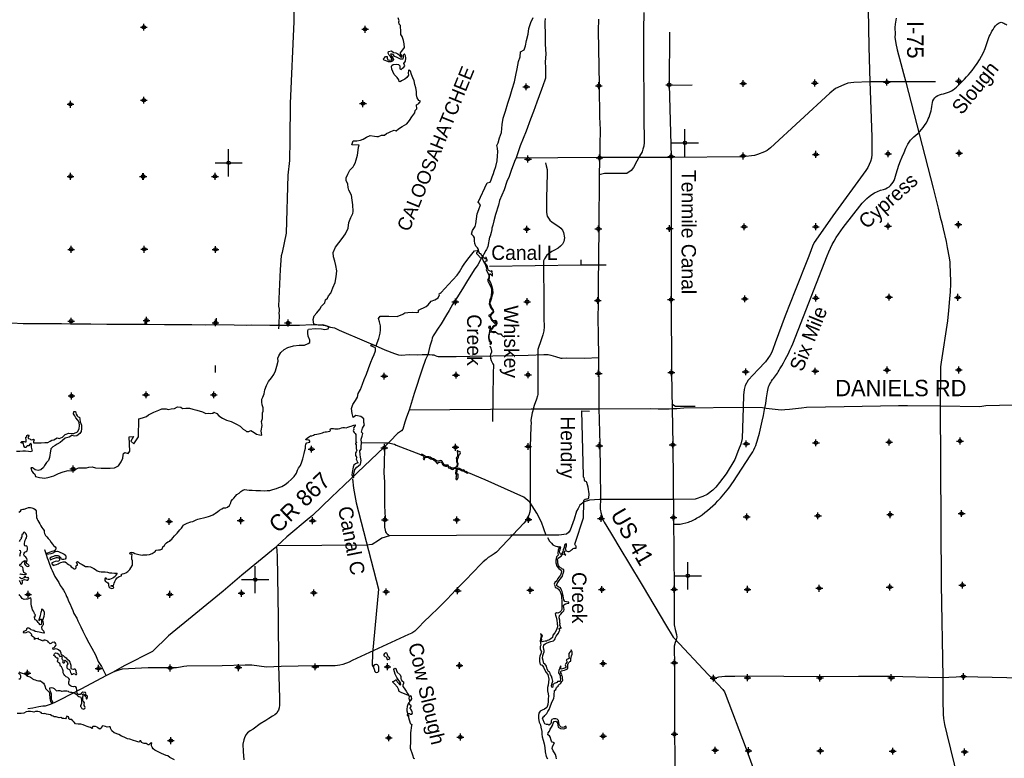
# Model space of a CAD drawing. Extents: x 135824 to 412824, y 708299 to 906299.
# Tile 7 of 12: x 172445 to 244706, y 779505 to 833675. Entities that reach past the tile are written whole.
import ezdxf

# ---------------------------------------------------------------- set-up
doc = ezdxf.new("R2010")
doc.units = 0
doc.header["$LTSCALE"] = 1800
doc.header["$PDMODE"] = 34
doc.header["$PDSIZE"] = 250
doc.linetypes.add('STREAM', pattern=[0])
doc.layers.get('0').update_dxf_attribs({"linetype": 'CONTINUOUS'})
for name, color, linetype in [('MAJROADS', 9, 'CONTINUOUS'), ('SEC', 2, 'CONTINUOUS'), ('TRUNKNAMES', 2, 'CONTINUOUS'), ('TRUNKS', 5, 'STREAM'), ('WATER', 4, 'CONTINUOUS')]:
    doc.layers.add(name, color=color, linetype=linetype)

# ---------------------------------------------------------------- blocks, each defined once
blk = doc.blocks.new('TICK')
at = {"color": 0}
for points in [[(500, 0), (500, 1000)], [(0, 500), (1000, 500)]]:
    blk.add_lwpolyline(points, dxfattribs=at)
blk.add_point((500, 500), dxfattribs=at)

msp = doc.modelspace()

# ---------------------------------------------------------------- linework, layer by layer
at = {"layer": 'MAJROADS', "color": 0}
for points in [[(192588, 849276), (192575, 845347), (192612, 843587), (192574, 838459), (192562, 833540), (192290, 827518), (192262, 824854), (192250, 823354), (192133, 822265), (192009, 818026), (191705, 816613), (191645, 816345), (191562, 815357), (191449, 812668), (191449, 812668)], [(218240, 834210), (218214, 832954), (218238, 831638), (218258, 826543), (218278, 824666), (218250, 824407), (218182, 824172), (218122, 823989), (217943, 823655), (217739, 823304), (217501, 822845), (217324, 822604), (217012, 822388), (215370, 822392), (214963, 822310)], [(234710, 834447), (234765, 831690), (234837, 829119)], [(211007, 833759), (210980, 833508), (210987, 833248), (211000, 832737), (211019, 831890), (211055, 831153), (211009, 830583), (211023, 830148), (211044, 829586), (211025, 829377), (210991, 829243), (210743, 828549), (210409, 827621), (210144, 826953), (209939, 826376), (209606, 825491), (209179, 824413), (208879, 823535), (208751, 823268), (208503, 822624), (208358, 822181), (208187, 821797), (207990, 821204), (207666, 820410), (207580, 820084), (207503, 819841), (207442, 819616), (207373, 819382), (207253, 818922), (207175, 818612), (207106, 818386), (207097, 818294), (207045, 818060), (206985, 817792), (206934, 817717), (206803, 817031), (206744, 816923), (206718, 816864), (206709, 816822), (206667, 816739), (206506, 816472), (206455, 816372), (206362, 816263), (206268, 816071), (206056, 815704), (205810, 815337), (205234, 814420), (204945, 813936), (204521, 813269), (204207, 812777), (203970, 812359), (203758, 812034), (203376, 811358), (203113, 810975), (202884, 810624), (202800, 810483), (202723, 810324), (202680, 810173), (202534, 809739), (202395, 809095), (202225, 808752), (201977, 808034), (201403, 806261), (201025, 805049), (200837, 804523), (200717, 804155), (200562, 803645), (200469, 803520), (200183, 803321), (199625, 802763), (199195, 802331), (196258, 799529), (195330, 798647), (193946, 797308), (193693, 797109), (192040, 795739), (191315, 795074), (191205, 794949), (188752, 792939), (187369, 791768), (187369, 791768)], [(214930, 833722), (214907, 832876), (214962, 828896), (214993, 826398), (215026, 826214), (215045, 825485), (215030, 824588), (215015, 823642), (214987, 823307), (214963, 822310), (214942, 818388), (214918, 816311), (214922, 815632), (214908, 814911), (214893, 812934), (214893, 812859), (214868, 811795), (214909, 810563), (214922, 808929), (214931, 807856), (214960, 807253), (214945, 805175), (215017, 802543), (215053, 800565), (215064, 798655), (215057, 797784), (215082, 797683), (215097, 797524), (215146, 797372), (215187, 797238), (215236, 797028), (215343, 796835), (215807, 796077), (216643, 794663), (217040, 793998), (218199, 792071), (219837, 789310), (220400, 788385), (220500, 788300), (222969, 785651), (223310, 785338), (224042, 784562), (224175, 784377), (224215, 784251), (225769, 780209), (225991, 779587), (226976, 776823)], [(236769, 833780), (236687, 833337), (236672, 833109), (236689, 832604), (236679, 832404), (236746, 831933), (236850, 831473), (237479, 829096), (239478, 821311), (239845, 819845), (240004, 819185), (240112, 818783), (240227, 818342), (240432, 817410), (240505, 816976), (240653, 816209), (240702, 815893), (240717, 815577), (240732, 815297), (240764, 814313), (240736, 813720), (240695, 813201), (240602, 812354), (240530, 811589), (240062, 808568), (240024, 808219), (240021, 807737)], [(234835, 829151), (234972, 825094), (234974, 824297), (234995, 823791), (234956, 823524), (234891, 823277), (234685, 822845), (234531, 822625), (232111, 819298), (230866, 817514), (230758, 817325), (230639, 817054), (230440, 816535), (230315, 816208), (229363, 813820), (228621, 811957), (227887, 809980), (227718, 809482), (227616, 809251), (227520, 809072), (227179, 808584), (226632, 808024), (225916, 807240), (225690, 806836), (225608, 806555), (225553, 806138), (225532, 805233), (225465, 802969), (225363, 802555), (225203, 802121), (224930, 801430), (224287, 800359), (223815, 799730), (223538, 799399), (223312, 799170), (222897, 798862), (222576, 798696), (222012, 798498), (220401, 798482), (215005, 798491), (214271, 798441), (213864, 798315), (213560, 798078), (213419, 797830), (213301, 797623), (213139, 797031), (212838, 796243), (212718, 796066), (212569, 795950), (212018, 795873), (208461, 795866), (204509, 795850), (199573, 795812), (199031, 795650), (198766, 795467), (198323, 795190), (197887, 795146), (191337, 795094)], [(239660, 829126), (237457, 829120), (234803, 829119), (233653, 829063), (233231, 829009), (232918, 828901), (232310, 828621), (231897, 828296), (227549, 824271), (227303, 824083), (227108, 823981), (226597, 823779), (226362, 823725), (225508, 823624), (220257, 823576), (214987, 823563), (208874, 823508)], [(211040, 823186), (211089, 822948), (211168, 822677), (211161, 822397), (211113, 820595), (211101, 820020), (211103, 819566), (211123, 819388), (211160, 819267), (211346, 818964), (211525, 818828), (212007, 818511), (212148, 818396), (212274, 818233), (212354, 818064), (212439, 817688), (212380, 817414), (212284, 817221), (212132, 817065), (211953, 816915), (211704, 816776), (211509, 816682), (211223, 816485), (211142, 816396), (210952, 816148), (210892, 815985), (210887, 815643), (210922, 813052), (210915, 811787), (210925, 811158), (210916, 810844), (210841, 810561), (210778, 810416), (210641, 809977), (210534, 809699), (210482, 809487), (210462, 809106), (210461, 808408), (210478, 807331), (210473, 806194), (210453, 806089), (210384, 805845), (210211, 805380), (210162, 805210), (210096, 804990), (210050, 804830), (210001, 804573), (209966, 804307), (209970, 804075), (209954, 803833), (209907, 802355), (209907, 799718), (209907, 797808), (209883, 797588), (209803, 797346), (209698, 797130), (209588, 796932), (209433, 796760), (207433, 794627), (207265, 794490), (207055, 794357), (206834, 794236), (206668, 794086), (206469, 793924), (206289, 793752), (205158, 792561), (204449, 791849), (203812, 791187), (203132, 790499), (202624, 790013), (202088, 789493), (201762, 789138), (201602, 788979), (201438, 788833), (201222, 788687), (200984, 788578), (196847, 786682), (196613, 786552), (196159, 786396), (195936, 786335), (195587, 786295), (195231, 786285), (194135, 786285), (191629, 786225), (190570, 786191), (189475, 786346), (188986, 786330), (187296, 786297), (184705, 786257), (184487, 786236), (184255, 786186), (183960, 786147), (181865, 786130), (180433, 786073), (179970, 786041), (179721, 785967), (179500, 785898), (179266, 785802), (178805, 785572), (176939, 784575), (175457, 783805), (175061, 783612), (174803, 783492), (174602, 783430), (174310, 783339), (174146, 783322), (173856, 783268), (173639, 783240), (173419, 783186), (173052, 783121)], [(191449, 812668), (191476, 812443), (191476, 812326), (191474, 812150), (191490, 811991), (191480, 811756), (191471, 811664), (191470, 811522), (191468, 811354)], [(181634, 811728), (181622, 811360)], [(186863, 811782), (186868, 811329)], [(171839, 811435), (172710, 811403), (174109, 811393), (174578, 811389), (175517, 811382), (176187, 811377), (177670, 811366), (178835, 811357), (180125, 811347), (181155, 811340), (181625, 811336), (181834, 811343), (183074, 811317), (184247, 811316), (185077, 811318), (186065, 811286), (186870, 811321), (188177, 811286), (189090, 811263), (189425, 811294), (190799, 811275), (192978, 811284), (193874, 811310), (194385, 811290), (194729, 811279), (194996, 811218), (195247, 811133), (195540, 811072), (195882, 810902), (197728, 810117), (198530, 809776), (199248, 809460), (199958, 809195), (200242, 809101), (200477, 809074), (201030, 809128), (201675, 809107), (201985, 809121), (202195, 809111), (202521, 809109), (202723, 809107), (202831, 809106), (202932, 809055), (203048, 808996), (203157, 808970), (203291, 808985), (203568, 808983), (204473, 808977), (205478, 808994), (207179, 809032), (208638, 809046), (209760, 809062), (210900, 809112), (211235, 809110), (211428, 809083), (211771, 808972), (212147, 808852), (212264, 808851), (212566, 808882), (213915, 808863), (214921, 808898)], [(181625, 811336), (181614, 811360)], [(191466, 811010), (191485, 811287)], [(191485, 811287), (191468, 811354)], [(186780, 808305), (186793, 807802)], [(240021, 807737), (240008, 805417), (240073, 792256), (240195, 785452), (240202, 783450), (240208, 783043), (240209, 782743), (240239, 782413), (240311, 781982), (240481, 781285), (242077, 774777)], [(246339, 805423), (243341, 805357), (242908, 805276), (240009, 805329), (237589, 805350), (236951, 805352), (232941, 805273), (231572, 805261), (230197, 805229), (229811, 805189), (228932, 805096), (228592, 805056), (228320, 805043), (227887, 805077), (227238, 805166), (226967, 805208), (225526, 805241), (221175, 805179), (220681, 805144), (220295, 805132), (220103, 805112), (219301, 805119), (218736, 805134), (214975, 805123), (209970, 805116), (201018, 805030)], [(199210, 802284), (199185, 801090), (199172, 800453), (199217, 799783), (199212, 798023), (199255, 797143), (199227, 796724), (199217, 796456), (199257, 796238), (199290, 796121), (199348, 796045), (199414, 795969), (199489, 795910), (199597, 795825)], [(191290, 795046), (191333, 794362), (191416, 789837), (191440, 786343), (191459, 785530), (191522, 783904), (191519, 783410), (191492, 783201), (191432, 783025), (191364, 782933), (191305, 782808), (191170, 782692), (191001, 782593), (190740, 782427), (190521, 782286), (190092, 782038), (189578, 781648), (189368, 781524), (189166, 781383), (189047, 781233), (188953, 781016), (188885, 780849), (188832, 780531), (188845, 780012), (188891, 779400)], [(174272, 794824), (174272, 794824), (174395, 794454), (174452, 794219), (174542, 794043), (174641, 793749), (174756, 793429), (174830, 793278), (175028, 792841), (175309, 792403), (175425, 792184), (175566, 791974), (175657, 791831), (175748, 791662), (175831, 791511), (175880, 791368), (175954, 791242), (176036, 791032), (176119, 790847), (176242, 790569), (176333, 790334), (176424, 790132), (176630, 789779), (176721, 789594), (176944, 789148), (177084, 788820), (177299, 788391), (177522, 787971), (177728, 787592), (178001, 787095), (178215, 786616), (178455, 786237), (178637, 785834), (178761, 785590)], [(187369, 791768), (183373, 788475), (182189, 787331), (180167, 786304)], [(180167, 786304), (179266, 785802)], [(223310, 785338), (223747, 785469), (224200, 785533), (224938, 785536), (225885, 785562), (231172, 785514), (234004, 785518), (236308, 785525), (240094, 785431), (241704, 785493), (247007, 785386), (252211, 785381), (257556, 785366), (262811, 785502), (264412, 785507), (264537, 785472), (264579, 785413), (265033, 784505), (265517, 783228), (266794, 780319), (268152, 776974)]]:
    msp.add_lwpolyline(points, dxfattribs=at)
at = {"layer": 'SEC', "color": 0}
for p in [(181554, 833122), (197795, 832974), (209626, 828754), (214947, 828834), (220108, 828898), (225546, 828994), (230800, 829033), (236087, 829088), (241366, 829168), (176168, 827472), (181558, 827770), (197639, 827522), (215002, 823547), (220264, 823644), (225534, 823682), (230872, 823796), (236176, 823842), (241396, 823881), (209748, 823458), (176175, 822187), (181494, 822175), (181527, 822174), (186779, 822187), (225615, 818487), (230869, 818492), (236172, 818539), (241334, 818645), (209661, 818305), (214915, 818336), (220143, 818358), (176220, 816833), (181590, 816838), (186817, 816826), (204421, 812980), (209691, 812993), (214870, 813083), (220249, 813146), (225662, 813200), (230874, 813264), (236245, 813319), (241297, 813308), (176225, 811564), (181754, 811626), (186821, 811448), (192140, 811436), (209754, 807631), (214933, 807737), (220270, 807792), (225725, 807854), (230836, 807902), (236098, 807982), (241368, 807987), (199205, 807537), (204467, 807601), (176245, 806079), (181715, 806166), (186699, 806164), (225772, 802575), (230883, 802648), (236262, 802695), (241458, 802775), (193864, 802179), (199210, 802284), (204430, 802314), (209768, 802377), (214988, 802433), (220367, 802496), (176375, 800726), (183421, 796873), (188666, 796937), (193945, 796933), (199240, 796997), (204519, 796985), (209789, 797015), (215110, 797087), (220422, 797167), (225801, 797213), (231030, 797285), (236326, 797374), (241571, 797454), (204583, 791798), (209920, 791828), (215174, 791883), (220477, 791896), (225856, 791892), (231127, 791973), (236297, 792062), (241627, 792209), (173070, 791525), (178180, 791464), (183468, 791527), (188730, 791608), (194025, 791646), (199338, 791718), (178234, 786101), (183489, 786131), (188491, 786155), (194138, 786216), (199442, 786221), (204729, 786309), (215262, 786453), (220490, 786517), (173022, 785752), (223358, 785379), (225863, 785416), (231175, 785395), (236412, 785417), (241699, 785497), (199531, 781001), (204784, 781064), (215266, 781125), (220495, 781272), (183535, 780802), (223488, 780092), (225935, 780061), (231205, 780058), (236517, 780021), (241795, 779967)]:
    msp.add_point(p, dxfattribs=at)
at = {"layer": 'TRUNKS', "color": 0}
msp.add_line((220211, 828880), (221800, 828904), dxfattribs=at)
msp.add_lwpolyline([(220397, 796668), (220706, 796675, 0.080228), (221521, 796824, 0.063803), (222310, 797224, 0.058704), (223870, 798576, 0.039599), (224822, 799801), (226065, 801686, 0.079844), (226628, 802936, 0.031961), (227326, 806385, -0.133107), (227703, 807275, 0.032437), (228242, 808062, 0.032922), (229182, 809913), (231707, 816367, -0.071861), (232876, 818425), (234285, 820221, -0.165351), (235839, 821233, 0.267572), (236662, 822037, -0.047667), (237637, 824546, -0.110792), (238076, 825082, 0.104876), (239058, 826253, 0.104734), (239404, 827456, -0.348819), (240092, 828205, 0.147375), (241195, 828737, 0.037053), (242338, 829952, 0.096245), (243505, 832148, -0.087283), (244048, 833215, -0.115534), (244335, 833454, -0.237123), (244608, 833454, -0.028387), (244884, 833296, 0.523821)], format="xyb", dxfattribs=at)
at = {"layer": 'TRUNKS', "color": 0, "linetype": 'STREAM'}
msp.add_lwpolyline([(220129, 832770), (220108, 828898), (220264, 823644), (220249, 813146), (220270, 807792), (220367, 802496), (220422, 797167), (220477, 791896), (220484, 789283), (220560, 788943), (220639, 788587), (220664, 788390), (220624, 788192), (220546, 787994), (220466, 787717), (220488, 787495), (220490, 786517), (220495, 781272), (220543, 778057)], dxfattribs=at)
at = {"layer": 'TRUNKS', "color": 0}
for points in [[(213629, 816055), (213634, 815701)], [(206925, 815603), (213619, 815701), (215490, 815698)], [(206996, 810800), (207152, 810756), (207286, 810781), (207374, 810790), (207441, 810738), (207550, 810636), (207622, 810638), (207756, 810642), (207807, 810552), (207906, 810477), (208044, 810420)], [(206951, 809767), (207022, 809593), (207081, 809377), (207082, 809285), (207001, 809128), (206978, 808993), (207004, 808853), (207057, 808672), (207121, 808539), (207161, 808432), (207218, 808365), (207183, 807723), (207146, 804206)], [(212597, 794707), (212669, 794683), (212774, 794672), (212861, 794718), (212948, 794788), (213010, 794847), (213064, 794884), (213134, 794904), (213195, 794908), (213276, 794921), (213293, 794983), (213282, 795068), (213247, 795120), (213212, 795157), (213195, 795212), (213210, 795271), (213822, 797129), (213847, 798284), (213845, 798411), (213880, 798472), (213954, 798503), (214037, 798527), (214120, 798540), (214175, 798551), (214207, 798592), (214229, 798909), (214154, 799380), (214073, 799723), (214043, 799775), (213992, 799797), (213931, 799830), (213907, 799915), (213894, 799987), (213879, 800074), (213831, 800118), (213820, 800157), (213815, 800225), (213709, 804991), (214274, 804970)], [(220312, 805502), (220567, 805332), (222016, 805331)], [(197524, 802676), (199181, 802648), (199554, 802631), (199609, 802605), (199961, 802545), (200068, 802474), (201856, 801774)], [(196879, 799994), (196934, 799306), (197142, 798230), (198773, 791901), (198346, 787190)], [(211087, 795857), (210748, 796825), (210396, 797477), (209881, 798286), (209437, 798646), (206610, 799940), (205395, 800445)], [(211173, 795690), (211330, 795422), (211463, 795276), (211566, 795162), (211662, 795103), (211782, 795053), (211878, 795038), (211937, 795032), (211992, 795003), (212053, 794958)], [(198346, 787190), (198313, 786324), (198396, 786221)], [(200975, 784136), (200975, 784051)], [(201057, 783758), (201057, 783621)], [(200970, 782665), (200985, 782502), (201103, 782072), (201151, 782037), (201215, 781984), (201197, 781919), (201132, 781382), (201137, 780607), (201102, 780384), (201109, 780242), (201282, 779758), (201356, 779522), (201426, 779491)]]:
    msp.add_lwpolyline(points, dxfattribs=at)
at = {"layer": 'WATER', "color": 0}
for points in [[(172213, 802034), (172448, 802041), (172682, 802064), (172867, 802063), (173101, 802036), (173260, 802018), (173378, 802051), (173361, 802127), (173312, 802336), (173305, 802512), (173264, 802605), (173197, 802538), (173112, 802430), (173003, 802431), (172944, 802372), (172910, 802289), (172826, 802306), (172752, 802424), (172719, 802558), (172678, 802642), (172560, 802610), (172527, 802677), (172612, 802735), (172762, 802742), (172838, 802708), (172930, 802724), (172922, 802884), (172890, 802993), (172899, 803068), (172966, 803084), (172966, 803168), (173067, 803226), (173109, 803167), (173083, 803083), (173040, 802983), (173090, 802958), (173182, 802932), (173241, 802881), (173324, 802856), (173417, 802889), (173467, 802922), (173509, 802863), (173458, 802746), (173457, 802637), (173641, 802653), (173892, 802642), (174030, 802651), (174278, 802665), (174521, 802663), (174681, 802763), (174815, 802829), (174958, 802853), (175067, 802936), (175202, 803011), (175352, 802959), (175579, 803067), (175790, 803241), (176050, 803357), (176243, 803330), (176427, 803321), (176687, 803453), (176814, 803661), (176833, 803913), (176801, 804131), (176702, 804316), (176577, 804476), (176502, 804610), (176395, 804778), (176412, 804929), (176530, 804945), (176596, 804752), (176662, 804617), (176745, 804541), (176837, 804524), (176853, 804382), (176893, 804180), (176975, 803937), (176990, 803694), (176956, 803485), (176854, 803318), (176635, 803152), (176459, 803136), (176275, 803171), (176073, 803055), (175788, 802981), (175577, 802815), (175417, 802666), (175207, 802550), (175047, 802450), (174879, 802359), (174736, 802210), (174675, 801883), (174665, 801741), (174622, 801565), (174554, 801356), (174410, 801198), (174267, 800973), (174199, 800823), (173996, 800665), (173804, 800624), (173578, 800668), (173461, 800761), (173378, 800803), (173260, 800796), (173326, 800561), (173442, 800442), (173559, 800341), (173599, 800182), (173892, 800096), (174302, 800043), (174613, 800125), (174957, 800231), (175285, 800388), (175637, 800503), (175998, 800601), (176266, 800599), (176450, 800615), (176594, 800723), (176787, 800805), (177130, 800811), (177340, 800810), (177516, 800851), (177767, 800874), (178001, 800797), (178420, 800778), (178789, 800775), (179082, 800773), (179392, 800813), (179686, 800945), (179889, 801253), (180016, 801512), (180035, 801738), (180069, 801855), (180162, 801938), (180412, 801861), (180523, 802028), (180479, 803092), (180790, 803115), (180603, 802756), (180828, 802571), (181158, 803088), (181183, 804403), (181460, 804476), (181754, 804575), (181889, 804699), (182301, 804898), (182645, 805038), (182872, 805145), (183199, 805135), (183349, 805092), (183567, 805140), (183794, 805164), (184029, 805280), (184280, 805253), (184405, 805160), (184631, 805184), (184900, 805182), (185150, 805105), (185451, 805027), (185869, 804916), (186095, 804797), (186296, 804821), (186455, 804803), (186648, 804818), (186699, 804902), (186916, 804791), (187065, 804631), (187332, 804462), (187624, 804301), (187976, 804214), (188351, 804011), (188627, 803875), (188851, 803656), (189010, 803554), (189093, 803461), (189252, 803477), (189420, 803543), (189654, 803391), (189829, 803289), (190038, 803221), (190205, 803203), (190189, 803345), (190165, 803513), (190244, 803923), (190195, 804199), (190255, 804425), (190265, 804651), (190275, 804844), (190309, 804969), (190311, 805212), (190245, 805439), (190205, 805632), (190215, 805833), (190291, 806000), (190385, 806242), (190429, 806518), (190556, 806844), (190701, 807136), (190937, 807411), (191098, 807653), (191209, 807929), (191312, 808271), (191415, 808631), (191382, 808840), (191451, 809024), (191620, 809258), (191856, 809482), (192133, 809623), (192536, 809754), (192964, 809810), (193349, 809799), (193626, 809923), (193736, 809997), (193737, 810182), (193621, 810459), (193590, 810694), (193582, 810869), (193650, 810970), (194145, 811016), (194588, 811005), (194839, 810953), (195091, 811002), (195125, 811135), (194933, 811229), (194682, 811289), (194347, 811283), (194021, 811336), (193981, 811679), (194067, 811955), (194261, 812188), (194464, 812438), (194583, 812672), (194827, 812913), (194896, 813139), (195031, 813247), (195107, 813431), (195268, 813631), (195438, 814006), (195600, 814391), (195661, 814826), (195723, 815261), (195650, 815638), (195577, 815966), (195487, 816293), (195455, 816595), (195617, 816987), (195871, 817304), (196099, 817629), (196353, 817979), (196548, 818380), (196609, 818790), (196746, 819174), (196882, 819450), (196916, 819609), (196886, 820086), (196847, 820430), (196790, 820807), (196609, 821177), (196551, 821362), (196528, 821622), (196404, 821882), (196414, 822066), (196524, 822342), (196669, 822651), (196922, 822876), (196956, 822993), (197066, 823143), (197143, 823410), (197229, 823728), (197282, 824104), (197317, 824322), (197368, 824472), (196824, 824510), (196918, 824794), (197194, 824800), (197463, 824849), (197647, 824923), (197908, 825072), (198160, 825171), (198478, 825127), (198646, 825109), (198788, 825099), (198990, 825215), (199216, 825214), (199367, 825330), (199535, 825396), (199678, 825470), (199922, 825578), (200064, 825535), (200249, 825668), (200510, 825833), (200846, 826032), (201041, 826274), (201218, 826541), (201447, 826857), (201473, 827008), (201591, 827141), (201560, 827443), (201744, 827534), (201871, 827692), (201729, 827760), (201613, 827937), (201573, 828155), (201558, 828415), (201509, 828675), (201444, 828926), (201404, 829203), (201305, 829405), (201206, 829657), (201124, 829909), (201032, 830001), (200973, 829943), (200955, 829759), (200971, 829600), (200869, 829433), (200701, 829325), (200575, 829242), (200457, 829184), (200373, 829118), (200289, 829135), (200265, 829261), (200149, 829429), (200024, 829564), (199916, 829665), (199825, 829867), (199759, 830052), (199736, 830236), (199745, 830328), (199845, 830395), (200080, 830410), (200247, 830384), (200339, 830291), (200355, 830182), (200338, 830073), (200438, 830030), (200539, 830122), (200640, 830205), (200708, 830297), (200642, 830473), (200752, 830631), (200787, 830849), (200763, 831033), (200688, 831168), (200596, 831068), (200586, 830934), (200560, 830784), (200393, 830793), (200242, 830844), (200092, 830929), (199958, 830989), (199867, 831106), (199775, 831157), (199658, 831150), (199741, 830990), (199824, 830889), (199881, 830763), (199788, 830638), (199671, 830580), (199512, 830581), (199386, 830632), (199261, 830675), (199203, 830701), (199128, 830785), (199229, 830876), (199297, 830968), (199405, 830976), (199405, 830850), (199462, 830732), (199613, 830706), (199747, 830739), (199765, 830839), (199665, 830965), (199557, 831067), (199482, 831218), (199517, 831335), (199743, 831384), (199885, 831274), (200044, 831248), (200194, 831171), (200311, 831078), (200385, 830944), (200486, 830926), (200478, 831052), (200404, 831162), (200387, 831254), (200472, 831354), (200556, 831470), (200675, 831637), (200651, 831905), (200611, 832157), (200521, 832442), (200422, 832602), (200406, 832753), (200392, 833239), (200293, 833357), (200277, 833516), (200286, 833591), (200220, 833810)], [(172390, 797557), (172507, 797632), (172583, 797740), (172667, 797765), (172768, 797781), (172969, 797838), (173103, 797888), (173237, 797904), (173346, 797886), (173480, 797835), (173580, 797759), (173663, 797658), (173645, 797549), (173645, 797457), (173669, 797315), (173685, 797172), (173718, 797055), (173775, 796937), (173858, 796828), (173933, 796702), (174007, 796550), (174073, 796441), (174148, 796340), (174239, 796214), (174247, 796097), (174271, 795988), (174338, 795853), (174429, 795744), (174529, 795618), (174653, 795491), (174761, 795331), (174844, 795205), (174936, 795113), (175052, 795003), (175102, 794936), (175076, 794768), (174941, 794702), (174799, 794670), (174681, 794620), (174413, 794530), (174446, 794471), (174588, 794504), (174756, 794536), (174907, 794585), (175066, 794660), (175217, 794692), (175301, 794675), (175351, 794658), (175434, 794599), (175518, 794573), (175602, 794531), (175702, 794488), (175818, 794395), (175843, 794278), (175834, 794177), (175775, 794102), (175674, 794078), (175582, 794087), (175507, 794121), (175465, 794213), (175399, 794264), (175332, 794323), (175257, 794365), (175148, 794358), (175031, 794342), (174922, 794309), (174788, 794268), (174661, 794177), (174703, 794059), (174803, 794100), (174845, 794125), (174929, 794150), (174988, 794175), (175072, 794207), (175139, 794224), (175231, 794240), (175323, 794197), (175373, 794139), (175355, 794030), (175296, 793963), (175213, 793947), (175137, 793964), (175045, 793940), (174936, 793882), (174768, 793816), (174901, 793639), (174968, 793664), (175060, 793705), (175152, 793730), (175278, 793762), (175354, 793812), (175463, 793870), (175639, 793919), (175782, 793910), (175873, 793851), (175940, 793791), (176015, 793716), (176123, 793681), (176173, 793631), (176231, 793547), (176340, 793479), (176423, 793412), (176523, 793394), (176583, 793469), (176583, 793536), (176567, 793595), (176617, 793645), (176676, 793678), (176676, 793753), (176635, 793804), (176610, 793888), (176686, 793929), (176769, 793886), (176844, 793819), (177020, 793717), (177145, 793633), (177278, 793582), (177479, 793580), (177646, 793537), (177897, 793435), (178013, 793342), (178130, 793258), (178272, 793207), (178423, 793181), (178548, 793188), (178724, 793187), (178883, 793144), (179042, 793110), (179201, 793109), (179410, 793090), (179594, 793089), (179543, 793014), (179501, 792931), (179442, 792839), (179366, 792773), (179282, 792715), (179156, 792657), (179047, 792616), (178938, 792608), (178838, 792642), (178788, 792718), (178729, 792727), (178695, 792635), (178695, 792551), (178753, 792467), (178836, 792433), (178911, 792374), (178953, 792290), (178952, 792206), (178993, 792072), (179060, 792013), (179135, 791987), (179202, 791970), (179311, 791978), (179353, 792036), (179320, 792078), (179244, 792104), (179136, 792121), (179153, 792171), (179253, 792187), (179329, 792195), (179354, 792254), (179380, 792354), (179431, 792471), (179499, 792613), (179609, 792729), (179735, 792829), (179911, 792895), (179928, 792953), (179895, 792987), (179979, 793045), (180113, 793052), (180231, 793102), (180382, 793193), (180517, 793359), (180593, 793485), (180712, 793668), (180729, 793726), (180729, 793827), (180722, 793978), (180673, 794112), (180682, 794279), (180708, 794472), (180658, 794506), (180625, 794464), (180574, 794464), (180533, 794506), (180550, 794590), (180659, 794614), (180768, 794597), (180901, 794529), (181102, 794469), (181194, 794452), (181428, 794408), (181512, 794433), (181629, 794424), (181780, 794431), (181981, 794455), (182174, 794537), (182384, 794678), (182469, 794770), (182628, 794802), (182745, 794785), (182863, 794843), (182930, 794884), (182948, 795026), (183074, 795109), (183108, 795184), (183226, 795318), (183318, 795384), (183461, 795433), (183512, 795500), (183613, 795583), (183689, 795666), (183815, 795824), (184001, 796007), (184195, 796249), (184313, 796391), (184414, 796532), (184432, 796599), (184541, 796640), (184742, 796739), (185011, 796846), (185154, 796879), (185246, 796920), (185389, 796986), (185523, 797036), (185708, 797093), (185934, 797142), (186118, 797191), (186311, 797240), (186454, 797289), (186622, 797363), (186740, 797430), (186824, 797488), (186975, 797595), (187118, 797695), (187278, 797803), (187412, 797869), (187572, 797885), (187697, 797934), (187849, 798050), (187942, 798234), (187960, 798359), (188061, 798484), (188171, 798576), (188289, 798742), (188382, 798842), (188550, 798950), (188676, 799075), (188819, 799174), (188970, 799215), (189121, 799197), (189296, 799171), (189514, 799170), (189765, 799151), (190117, 799140), (190376, 799114), (190602, 799137), (190812, 799153), (191021, 799210), (191290, 799292), (191475, 799358), (191684, 799440), (191937, 799589), (192147, 799763), (192374, 799963), (192593, 800162), (192754, 800421), (192754, 800429), (192839, 800630), (192907, 800772), (193043, 800988), (193153, 801239), (193222, 801464), (193265, 801657), (193316, 801866), (193376, 802091), (193428, 802250), (193429, 802392), (193446, 802535), (193522, 802643), (193615, 802667), (193740, 802700), (193749, 802775), (193683, 802834), (193549, 802852), (193440, 802870), (193474, 802928), (193541, 802995), (193634, 803061), (193785, 803144), (193886, 803160), (194003, 803192), (194087, 803242), (194263, 803283), (194498, 803331), (194674, 803372), (194767, 803413), (194867, 803438), (194959, 803446), (195077, 803462), (195194, 803486), (195262, 803553), (195237, 803595), (195246, 803670), (195338, 803686), (195463, 803685), (195572, 803659), (195714, 803658), (195815, 803658), (195941, 803690), (196058, 803731), (196159, 803764), (196293, 803763), (196393, 803746), (196536, 803795), (196662, 803828), (196779, 803869), (196905, 803910), (197039, 803951), (197098, 803926), (197072, 803901), (197005, 803842), (196971, 803776), (196954, 803700), (196978, 803633), (196919, 803533), (196944, 803466), (196994, 803399), (197068, 803315), (197118, 803256), (197126, 803172), (197125, 803063), (197116, 802912), (197123, 802770), (197156, 802644), (197089, 802611), (197080, 802544), (197139, 802519), (197146, 802427), (197137, 802343), (197137, 802226), (197178, 802083), (197169, 802041), (197135, 801983), (197101, 801899), (197100, 801724), (197150, 801648), (197199, 801589), (197174, 801539), (197148, 801447), (197181, 801346), (197222, 801254), (197297, 801170), (197205, 801145), (197129, 801129), (197079, 801096), (196961, 801013), (196927, 800862), (196892, 800737), (196866, 800595), (196840, 800469), (196831, 800277), (196922, 800134), (196976, 800111), (196969, 800379), (197038, 800680), (197190, 800847), (197299, 800963), (197450, 801071), (197511, 801347), (197453, 801590), (197429, 801783), (197414, 802043), (197507, 802176), (197516, 802369), (197526, 802645), (197503, 802922), (197579, 803122), (197630, 803331), (197522, 803432), (197599, 803708), (197760, 803958), (197710, 804135), (197695, 804394), (197487, 804580), (197119, 804649), (196925, 804507), (196851, 804792), (196795, 805170), (196889, 805462), (197100, 805754), (197243, 805996), (197295, 806272), (197447, 806548), (197592, 806949), (197736, 807283), (197897, 807667), (198042, 808093), (198212, 808553), (198331, 808845), (198450, 809113), (198568, 809388), (198553, 809606), (198219, 809759), (198295, 809859), (198612, 809756), (198681, 809982), (198808, 810300), (198894, 810684), (198929, 810927), (198930, 811228), (198856, 811505), (198766, 811757), (198901, 811924), (199152, 811939), (199529, 811928), (200157, 811908), (200568, 812090), (200702, 812173), (200928, 812189), (201280, 812220), (201557, 812210), (201724, 812234), (201717, 812360), (201859, 812443), (202136, 812559), (202288, 812650), (202422, 812767), (202650, 813042), (202918, 813132), (203162, 813265), (203264, 813490), (203230, 813566), (203365, 813666), (203921, 814257), (204544, 814949), (204730, 815190), (204908, 815533), (205102, 815808), (205431, 816233), (205835, 816717), (206028, 816749), (206040, 816724), (206053, 816658), (206054, 816619), (205960, 816566), (205967, 816527), (206050, 816453), (206295, 816194), (206356, 816238), (206439, 816144), (206420, 816101), (206427, 816037), (206556, 815831), (206615, 815750), (206690, 815521), (206702, 815392), (206673, 815322), (206871, 814967), (206865, 814755), (206785, 814572), (206798, 814502), (206818, 814445), (206992, 814123), (207060, 813944), (207067, 813712), (207044, 813470), (207012, 813302), (206942, 813149), (206919, 812981), (206909, 812821), (206942, 812710), (206992, 812566), (207128, 812399), (207168, 812388), (207200, 812346), (207209, 812290), (207175, 812242), (207074, 812147), (206998, 812051), (206865, 812007), (206874, 811931), (206964, 811881), (207019, 811752), (207078, 811632), (207135, 811556), (207221, 811491), (207267, 811434), (207302, 811415), (207363, 811430), (207363, 811474), (207330, 811517), (207343, 811552), (207356, 811563), (207378, 811546), (207426, 811509), (207426, 811404), (207405, 811317), (207335, 811262), (207213, 811211), (207145, 811139), (207095, 811058), (207072, 811010), (207021, 810999), (206973, 811023), (206995, 811084), (206997, 811149), (207001, 811200), (206868, 811186), (206860, 811081), (206929, 811068), (206947, 811005), (206930, 810831), (206909, 810697), (206846, 810466), (206847, 810343), (206875, 810213), (206911, 810106), (206976, 810036), (206992, 810003), (206983, 809953), (206953, 809903), (206970, 809872), (207001, 809864), (207060, 809929), (207075, 809988), (207070, 810036), (207007, 810082), (206948, 810178), (206897, 810282), (206899, 810387), (206931, 810682), (206952, 810750), (206978, 810778), (207046, 810774), (207138, 810753), (207223, 810731), (207273, 810736), (207347, 810753), (207380, 810760), (207367, 810790), (207291, 810779), (207072, 810809), (207039, 810844), (207046, 810872), (207081, 810929), (207163, 811043), (207248, 811144), (207300, 811188), (207403, 811242), (207457, 811336), (207483, 811426), (207456, 811529), (207415, 811585), (207391, 811609), (207314, 811596), (207205, 811582), (207166, 811617), (207115, 811693), (207029, 811881), (207034, 811979), (207127, 812099), (207218, 812200), (207247, 812266), (207216, 812375), (207174, 812442), (207113, 812521), (207042, 812660), (206998, 812798), (206967, 812891), (206991, 812985), (207052, 813132), (207086, 813276), (207133, 813492), (207190, 813650), (207167, 813894), (207090, 814145), (207041, 814295), (206980, 814472), (206918, 814546), (206883, 814633), (206918, 814736), (206926, 814845), (206924, 814941), (206943, 814998), (206958, 815039), (206984, 815044), (207022, 814989), (207085, 814924), (207124, 814894), (207135, 814896), (207133, 815071), (207091, 815162), (207128, 815197), (207128, 815239), (207062, 815249), (207030, 815219), (206964, 815240), (206887, 815279), (206837, 815342), (206813, 815417), (206784, 815497), (206767, 815556), (206788, 815598), (206707, 815709), (206598, 815811), (206613, 815909), (206625, 815962), (206669, 815982), (206735, 815980), (206763, 815982), (206741, 816038), (206677, 816235), (206642, 816237), (206647, 816204), (206649, 816163), (206656, 816126), (206618, 816110), (206583, 816154), (206511, 816223), (206448, 816295), (206356, 816417), (206290, 816515), (206211, 816532), (206154, 816593), (206130, 816680), (206108, 816825), (206042, 816947), (205929, 817076), (205855, 817261), (205823, 817445), (205824, 817680), (205749, 817797), (205591, 817957), (205685, 818225), (205862, 818500), (205913, 818692), (205974, 819060), (206010, 819445), (206137, 819763), (206256, 820106), (206098, 820282), (206759, 821719), (206985, 821768), (207037, 821935), (207122, 822152), (207215, 822395), (207275, 822570), (207377, 822913), (207488, 823314), (207515, 823682), (207534, 823992), (207502, 824252), (207452, 824453), (207562, 824645), (207657, 825013), (207793, 825414), (207855, 825983), (207916, 826443), (208086, 826978), (208265, 827547), (208435, 828065), (208589, 828592), (208751, 829110), (208863, 829603), (208957, 830063), (209061, 830615), (209180, 830950), (209207, 831318), (209459, 831476), (209570, 831760), (209630, 832153), (209767, 832604), (209820, 833031), (209964, 833466), (210117, 833833)], [(172443, 792994), (172502, 793035), (172569, 793018), (172653, 793009), (172745, 792975), (172878, 792974), (172954, 793007), (172904, 793066), (172829, 793084), (172737, 793134), (172721, 793227), (172705, 793310), (172697, 793403), (172664, 793503), (172598, 793571), (172489, 793597), (172447, 793639), (172456, 793672), (172515, 793739), (172566, 793797), (172633, 793889), (172709, 793930), (172818, 794013), (172860, 793962), (172834, 793896), (172800, 793837), (172808, 793770), (172841, 793703), (172908, 793627), (172966, 793593), (173050, 793576), (173109, 793601), (173134, 793651), (173093, 793701), (173034, 793744), (172959, 793769), (172943, 793845), (172977, 793945), (172994, 794054), (172970, 794163), (172887, 794255), (172795, 794340), (172737, 794432), (172763, 794549), (172822, 794633), (172915, 794665), (172982, 794724), (173008, 794832), (173025, 794941), (173001, 795050), (172951, 795084), (172859, 795059), (172825, 795085), (172801, 795169), (172802, 795277), (172819, 795386), (172836, 795495), (172896, 795595), (172938, 795678), (172964, 795787), (172940, 795913), (172865, 796022), (172799, 796098), (172731, 796073), (172706, 796015), (172664, 795940), (172596, 795907), (172613, 795873), (172613, 795831), (172621, 795789), (172587, 795731), (172545, 795698), (172553, 795647), (172553, 795606), (172485, 795531), (172451, 795481), (172409, 795406)], [(211840, 779464), (211816, 779615), (211758, 779783), (211692, 779909), (211601, 780043), (211527, 780211), (211544, 780345), (211604, 780470), (211697, 780629), (211622, 780671), (211522, 780697), (211472, 780756), (211414, 780898), (211407, 781032), (211324, 781142), (211215, 781226), (211225, 781368), (211318, 781502), (211386, 781644), (211479, 781785), (211555, 781911), (211598, 782078), (211682, 782211), (211791, 782219), (211858, 782185), (211908, 782101), (211940, 781933), (211973, 781791), (212131, 781697), (212390, 781662), (212567, 781728), (212517, 781854), (212425, 781788), (212316, 781763), (212174, 781789), (212090, 781882), (212033, 781983), (212008, 782117), (211976, 782276), (211901, 782377), (211792, 782403), (211633, 782404), (211499, 782346), (211448, 782263), (211439, 782137), (211396, 782012), (211287, 781937), (211220, 781980), (211112, 781989), (210986, 782031), (210945, 782141), (210863, 782334), (210805, 782435), (210881, 782535), (210948, 782576), (210990, 782634), (211142, 782792), (211210, 782926), (211303, 783093), (211371, 783285), (211473, 783552), (211635, 783903), (211661, 784053), (211679, 784221), (211688, 784380), (211697, 784472), (211790, 784546), (211849, 784705), (211900, 784738), (211967, 784788), (211993, 784872), (212052, 784947), (212111, 784963), (212153, 785021), (212221, 785130), (212288, 785196), (212314, 785271), (212289, 785364), (212290, 785472), (212248, 785531), (212215, 785573), (212224, 785640), (212199, 785708), (212150, 785766), (212150, 785859), (212201, 785917), (212310, 785950), (212436, 785974), (212553, 786023), (212637, 786056), (212679, 786140), (212664, 786291), (212673, 786383), (212724, 786516), (212808, 786608), (212892, 786624), (212893, 786716), (212893, 786825), (212919, 786900), (212945, 787017), (212996, 787151), (212988, 787293), (212923, 787461), (212897, 787361), (212813, 787278), (212753, 787186), (212736, 787044), (212752, 786943), (212785, 786851), (212717, 786801), (212658, 786768), (212549, 786718), (212591, 786626), (212599, 786567), (212514, 786459), (212472, 786350), (212529, 786241), (212529, 786166), (212453, 786124), (212344, 786100), (212193, 786042), (212160, 786135), (212170, 786277), (212085, 786152), (212068, 786060), (212017, 785943), (211982, 785768), (212049, 785692), (212098, 785574), (212122, 785432), (212130, 785298), (212104, 785172), (212062, 785147), (211995, 785140), (211919, 785140), (211885, 785073), (211827, 785040), (211751, 785007), (211667, 784983), (211583, 784891), (211565, 784799), (211556, 784699), (211498, 784733), (211482, 784825), (211508, 784933), (211525, 785017), (211568, 785151), (211519, 785352), (211478, 785536), (211395, 785629), (211354, 785814), (211263, 785881), (211163, 786049), (211098, 786251), (210982, 786436), (210923, 786469), (210858, 786671), (210825, 786847), (210835, 787039), (210886, 787198), (210937, 787307), (210946, 787407), (210913, 787491), (210881, 787659), (210907, 787818), (211008, 787901), (211109, 787950), (211268, 788016), (211428, 788065), (211612, 788114), (211688, 788189), (211739, 788256), (211765, 788373), (211824, 788473), (211892, 788565), (211985, 788681), (212044, 788823), (212078, 788882), (212053, 788949), (212046, 789058), (212129, 789057), (212205, 789082), (212163, 789099), (212130, 789199), (212072, 789284), (212106, 789367), (212090, 789484), (212075, 789635), (212025, 789811), (212068, 789970), (212153, 790078), (212246, 790187), (212372, 790311), (212415, 790412), (212390, 790571), (212349, 790688), (212383, 790772), (212493, 790830), (212610, 790862), (212744, 790878), (212736, 790954), (212669, 790954), (212577, 790980), (212452, 790997), (212369, 791124), (212353, 791274), (212337, 791417), (212289, 791635), (212247, 791744), (212206, 791845), (212132, 792004), (212007, 792064), (211873, 792165), (211857, 792241), (211900, 792324), (211950, 792407), (212027, 792549), (212103, 792649), (212196, 792766), (212272, 792874), (212323, 793058), (212374, 793217), (212375, 793359), (212292, 793376), (212225, 793427), (212133, 793470), (212058, 793537), (211984, 793655), (211935, 793806), (211927, 793956), (211920, 794074), (211962, 794174), (212055, 794249), (212172, 794323), (212257, 794415), (212341, 794490), (212441, 794455), (212516, 794413), (212458, 794506), (212417, 794598), (212426, 794640), (212468, 794757), (212535, 794731), (212585, 794731), (212560, 794773), (212494, 794824), (212528, 794941), (212563, 795083), (212580, 795233), (212480, 795217), (212420, 795125), (212394, 794958), (212326, 794800), (212308, 794641), (212241, 794524), (212173, 794449), (212123, 794483), (212082, 794567), (212058, 794684), (212109, 794801), (212152, 794993), (212068, 795019), (212042, 794944), (211958, 794760), (211948, 794551), (211963, 794392), (211846, 794284), (211794, 794041), (211801, 793840), (211858, 793589), (212024, 793428), (212141, 793335), (212215, 793235), (212173, 793076), (212130, 792942), (212020, 792800), (211944, 792692), (211876, 792525), (211724, 792409), (211682, 792284), (211714, 792166), (211739, 792040), (211856, 791998), (211981, 791905), (212039, 791837), (212097, 791778), (212163, 791585), (212212, 791443), (212219, 791242), (212235, 791091), (212233, 790848), (212240, 790589), (212239, 790413), (212180, 790321), (212087, 790221), (211936, 790155), (211835, 790173), (211751, 790089), (211767, 789997), (211825, 789863), (211857, 789637), (211897, 789402), (211904, 789151), (211835, 788917), (211725, 788716), (211573, 788533), (211539, 788366), (211421, 788258), (211269, 788175), (211152, 788151), (211110, 788101), (211001, 788093), (210892, 788060), (210783, 788036), (210733, 788103), (210759, 788204), (210751, 788321), (210803, 788522), (210670, 788648), (210719, 788522), (210701, 788363), (210659, 788246), (210633, 788121), (210657, 787953), (210689, 787811), (210638, 787702), (210654, 787501), (210745, 787333), (210693, 787166), (210625, 787007), (210591, 786840), (210589, 786606), (210647, 786388), (210780, 786328), (210888, 786185), (210979, 785958), (211078, 785807), (211211, 785647), (211284, 785312), (211257, 785077), (211223, 784860), (211180, 784701), (211170, 784442), (211235, 784224), (211242, 784056), (211233, 783872), (211223, 783671), (211205, 783453), (211120, 783236), (210968, 783120), (210792, 783038), (210632, 782955), (210539, 782821), (210513, 782646), (210528, 782428), (210560, 782143), (210659, 781967), (210700, 781799), (210765, 781464), (210755, 781263), (210779, 781070), (210853, 780827), (210935, 780558), (210975, 780298), (211006, 779972), (211071, 779636), (211170, 779477)], [(172396, 794761), (172480, 794735), (172504, 794651), (172496, 794601), (172470, 794534), (172461, 794451), (172452, 794375), (172435, 794300)], [(172415, 792534), (172465, 792466), (172498, 792374), (172497, 792315), (172547, 792273), (172623, 792315), (172648, 792373), (172641, 792457), (172616, 792541), (172666, 792565), (172717, 792590), (172809, 792606), (172901, 792597), (172968, 792580), (173052, 792580), (173119, 792688), (173078, 792780), (173044, 792756), (172961, 792731), (172902, 792765), (172869, 792840), (172802, 792807), (172760, 792741), (172659, 792691), (172575, 792667), (172508, 792726), (172442, 792801)], [(172371, 785844), (172488, 785801), (172622, 785759), (172730, 785725), (172831, 785690), (172939, 785606), (173047, 785538), (173122, 785513), (173189, 785487), (173248, 785462), (173323, 785394), (173381, 785335), (173473, 785276), (173573, 785250), (173707, 785216), (173832, 785181), (173974, 785180), (174099, 785088), (174199, 785012), (174249, 784944), (174290, 784827), (174315, 784743), (174347, 784625), (174414, 784541), (174489, 784465), (174597, 784356), (174621, 784255), (174637, 784138), (174653, 784004), (174669, 783878), (174677, 783786), (174718, 783668), (174776, 783584), (174868, 783559), (174868, 783609), (174852, 783693), (174794, 783735), (174769, 783819), (174770, 783911), (174779, 783986), (174771, 784070), (174780, 784196), (174747, 784271), (174714, 784397), (174681, 784506), (174657, 784590), (174658, 784682), (174783, 784706), (174867, 784672), (174934, 784647), (174975, 784613), (175034, 784579), (175092, 784503), (175158, 784461), (175234, 784477), (175309, 784485), (175401, 784485), (175460, 784459), (175501, 784425), (175569, 784433), (175661, 784458), (175778, 784457), (175895, 784456), (175996, 784430), (176062, 784380), (176162, 784354), (176263, 784362), (176414, 784336), (176505, 784268), (176555, 784201), (176605, 784175), (176663, 784125), (176713, 784082), (176780, 784032), (176864, 784014), (176939, 783980), (176955, 783897), (176971, 783821), (176979, 783679), (176986, 783595), (176986, 783528), (176960, 783461), (176910, 783386), (176918, 783311), (176959, 783243), (177009, 783168), (177067, 783134), (177134, 783108), (177226, 783158), (177252, 783242), (177219, 783300), (177186, 783376), (177187, 783476), (177196, 783568), (177146, 783636), (177054, 783737), (177080, 783770), (177080, 783862), (177081, 783938), (177081, 784021), (177098, 784080), (177074, 784197), (177133, 784222), (177174, 784188), (177208, 784121), (177249, 784070), (177291, 784020), (177324, 783970), (177323, 783894), (177356, 783844), (177407, 783885), (177424, 783977), (177416, 784061), (177350, 784112), (177283, 784196), (177300, 784246), (177284, 784321), (177217, 784330), (177075, 784356), (176999, 784307), (176966, 784248), (176898, 784182), (176739, 784191), (176664, 784275), (176648, 784393), (176632, 784510), (176617, 784661), (176575, 784745), (176467, 784771), (176391, 784746), (176282, 784772), (176182, 784823), (176074, 784890), (176041, 784991), (176042, 785108), (176076, 785192), (176093, 785284), (176052, 785368), (175969, 785419), (175852, 785478), (175760, 785571), (175685, 785663), (175636, 785781), (175645, 785915), (175596, 786066), (175522, 786209), (175430, 786268), (175422, 786318), (175406, 786393), (175381, 786469), (175314, 786511), (175248, 786554), (175223, 786629), (175249, 786704), (175274, 786796), (175241, 786838), (175166, 786856), (175108, 786931), (175050, 787007), (174958, 787033), (174958, 787075), (175000, 787175), (175068, 787233), (175185, 787215), (175277, 787156), (175351, 787064), (175393, 786980), (175468, 786988), (175527, 786987), (175560, 786912), (175526, 786870), (175542, 786803), (175592, 786752), (175617, 786694), (175617, 786635), (175591, 786568), (175641, 786501), (175699, 786500), (175741, 786525), (175759, 786584), (175734, 786643), (175784, 786701), (175818, 786667), (175876, 786608), (175942, 786507), (175984, 786432), (175941, 786365), (175907, 786315), (175898, 786223), (175915, 786131), (175981, 786063), (176040, 786046), (176098, 786021), (176131, 785970), (176139, 785903), (176164, 785802), (176197, 785769), (176213, 785718), (176255, 785651), (176288, 785668), (176339, 785684), (176406, 785717), (176489, 785700), (176539, 785641), (176623, 785657), (176632, 785707), (176624, 785774), (176583, 785858), (176583, 785950), (176517, 786035), (176433, 786043), (176358, 786027), (176257, 786045), (176216, 786120), (176217, 786204), (176217, 786313), (176185, 786455), (176152, 786548), (176094, 786640), (175986, 786725), (175902, 786817), (175777, 786893), (175652, 787011), (175519, 787088), (175495, 787213), (175445, 787339), (175295, 787458), (175195, 787500), (175070, 787526), (175003, 787501), (174910, 787494), (174886, 787611), (174970, 787636), (175012, 787685), (175097, 787777), (175114, 787844), (175106, 787911), (175048, 787962), (174973, 788012), (174838, 787988), (174788, 787938), (174687, 787897), (174637, 787956), (174571, 788032), (174513, 788091), (174387, 788142), (174312, 788176), (174228, 788168), (174203, 788101), (174128, 788118), (174094, 788152), (174036, 788152), (173952, 788195), (173860, 788212), (173819, 788305), (173743, 788272), (173635, 788289), (173542, 788214), (173526, 788290), (173526, 788348), (173451, 788382), (173393, 788433), (173318, 788500), (173327, 788592), (173260, 788668), (173177, 788736), (173094, 788787), (172993, 788754), (172892, 788696), (172750, 788680), (172725, 788764), (172776, 788831), (172860, 788872), (172969, 788930), (172970, 789013), (173020, 789072), (173104, 789080), (173196, 789029), (173262, 788953), (173354, 788927), (173471, 788893), (173571, 788825), (173730, 788816), (173881, 788773), (174073, 788730), (174207, 788696), (174257, 788704), (174241, 788771), (174208, 788821), (174166, 788888), (174091, 788956), (174067, 789123), (174127, 789249), (174202, 789315), (174195, 789416), (174162, 789508), (174146, 789642), (174197, 789776), (174232, 789926), (174274, 790068), (174267, 790202), (174217, 790320), (174143, 790421), (174051, 790430), (174050, 790363), (174033, 790279), (173991, 790196), (173981, 790095), (173955, 789953), (173904, 789803), (173845, 789652), (173853, 789619), (173912, 789669), (173979, 789710), (174046, 789701), (174054, 789651), (174045, 789559), (174036, 789467), (174010, 789308), (173959, 789283), (173918, 789317), (173885, 789393), (173810, 789468), (173752, 789544), (173702, 789611), (173577, 789671), (173552, 789738), (173536, 789822), (173511, 789881), (173578, 789880), (173579, 789964), (173596, 790022), (173529, 790090), (173513, 790207), (173455, 790300), (173397, 790392), (173365, 790526), (173315, 790669), (173291, 790828), (173284, 790987), (173277, 791172), (173261, 791264), (173194, 791247), (173101, 791206), (173026, 791165), (172917, 791166), (172766, 791141), (172616, 791226), (172574, 791310), (172525, 791377), (172458, 791445), (172408, 791512)], [(172393, 785333), (172477, 785333), (172536, 785424), (172528, 785542), (172470, 785643), (172362, 785735)], [(183808, 779380), (183557, 779508), (183465, 779558), (183316, 779677), (183190, 779711), (183015, 779771), (182848, 779864), (182614, 779974), (182364, 780093), (182230, 780195), (182156, 780312), (182106, 780430), (182115, 780530), (182149, 780605), (182116, 780631), (182057, 780606), (181990, 780556), (181914, 780481), (181864, 780490), (181806, 780541), (181722, 780583), (181588, 780601), (181505, 780618), (181388, 780652), (181355, 780728), (181330, 780778), (181263, 780787), (181246, 780729), (181195, 780679), (181112, 780713), (180962, 780764), (180803, 780798), (180535, 780901), (180360, 780935), (180101, 781046), (179909, 781139), (179709, 781258), (179375, 781377), (179208, 781512), (179117, 781705), (179118, 781756), (179093, 781814), (179001, 781807), (178858, 781782), (178750, 781825), (178641, 781859), (178516, 781877), (178456, 781777), (178423, 781718), (178330, 781652), (178271, 781669), (178188, 781737), (178122, 781787), (178013, 781830), (177820, 781840), (177753, 781798), (177795, 781723), (177761, 781681), (177636, 781765), (177535, 781791), (177393, 781842), (177285, 781893), (177110, 781961), (176926, 782013), (176733, 781997), (176541, 782032), (176441, 782150), (176333, 782260), (176266, 782344), (176124, 782361), (176049, 782395), (176058, 782471), (176025, 782555), (175916, 782597), (175891, 782556), (175849, 782472), (175798, 782397), (175689, 782415), (175580, 782424), (175472, 782500), (175346, 782467), (175204, 782527), (175112, 782552), (174970, 782545), (174895, 782587), (174811, 782621), (174703, 782689), (174569, 782707), (174419, 782741), (174302, 782784), (174218, 782768), (174076, 782802), (174009, 782869), (173892, 782912), (173767, 782930), (173616, 782939), (173482, 782881), (173382, 782915), (173231, 782941), (173055, 782926), (172921, 782902), (172761, 782819), (172544, 782795), (172250, 782780)]]:
    msp.add_lwpolyline(points, dxfattribs=at)
for points in [[(201889, 801755), (202050, 801681), (202105, 801638), (202118, 801618), (202094, 801581), (202064, 801502), (202082, 801448), (202095, 801422), (202143, 801409), (202158, 801417), (202178, 801509), (202201, 801566), (202214, 801579), (202358, 801595), (202444, 801578), (202592, 801469), (202778, 801424), (202826, 801404), (202944, 801333), (202993, 801241), (203034, 801176), (203063, 801154), (203089, 801132), (203141, 801135), (203163, 801172), (203152, 801198), (203172, 801213), (203200, 801222), (203287, 801229), (203357, 801247), (203383, 801220), (203418, 801188), (203473, 801051), (203552, 800977), (203618, 800944), (203703, 800931), (203784, 800936), (203836, 800953), (203862, 800951), (203882, 800908), (203900, 800851), (203904, 800818), (203933, 800799), (204033, 800773), (204171, 800710), (204219, 800695), (204284, 800715), (204326, 800752), (204387, 800772), (204420, 800781), (204468, 800757), (204440, 800405), (204462, 800349), (204478, 800294), (204500, 800235), (204476, 800202), (204470, 800159), (204444, 800135), (204479, 800089), (204472, 800065), (204453, 800036), (204459, 800002), (204472, 799960), (204499, 799941), (204523, 799952), (204558, 799960), (204581, 799995), (204579, 800030), (204614, 800065), (204631, 800089), (204635, 800316), (204628, 800343), (204583, 800340), (204534, 800351), (204549, 800650), (204616, 800701), (204721, 800675), (204800, 800660), (204876, 800618), (204948, 800597), (205018, 800593), (205305, 800415), (205327, 800445), (205305, 800476), (205241, 800519), (205219, 800537), (205178, 800534), (205143, 800525), (205112, 800573), (205090, 800621), (205068, 800639), (205040, 800658), (205038, 800663), (204968, 800638), (204918, 800647), (204863, 800688), (204776, 800727), (204684, 800777), (204666, 800779), (204629, 800751), (204583, 800738), (204533, 800777), (204509, 800820), (204539, 800866), (204591, 800973), (204626, 801100), (204597, 801174), (204575, 801266), (204566, 801381), (204586, 801445), (204622, 801526), (204642, 801598), (204672, 801683), (204696, 801762), (204722, 801819), (204772, 801825), (204791, 801911), (204776, 801982), (204708, 802008), (204636, 802037), (204588, 802067), (204542, 802065), (204536, 802014), (204573, 801982), (204586, 801947), (204584, 801866), (204571, 801825), (204580, 801766), (204567, 801694), (204565, 801630), (204498, 801573), (204485, 801534), (204511, 801458), (204509, 801410), (204499, 801325), (204494, 801252), (204530, 801194), (204545, 801152), (204556, 801069), (204541, 800988), (204489, 800914), (204463, 800846), (204426, 800827), (204354, 800796), (204273, 800774), (204134, 800780), (204033, 800845), (203967, 800871), (203939, 800884), (203926, 800943), (203902, 800995), (203899, 801015), (203825, 800997), (203696, 801008), (203618, 801020), (203561, 801068), (203523, 801140), (203501, 801208), (203451, 801284), (203427, 801312), (203359, 801334), (203246, 801316), (203115, 801294), (203043, 801329), (202927, 801398), (202824, 801474), (202745, 801496), (202666, 801506), (202559, 801587), (202465, 801624), (202229, 801649), (201971, 801781), (201921, 801790), (201891, 801768)], [(199387, 787221), (199308, 787241), (199227, 787189), (199175, 787128), (199177, 787051), (199194, 787012), (199248, 786970), (199336, 786944), (199353, 786896), (199416, 786749), (199457, 786740), (199545, 786775), (199608, 786831), (199608, 786873), (199571, 786897), (199480, 786950), (199408, 787175)], [(198416, 786161), (198453, 786032), (198509, 785875), (198546, 785831), (198629, 785791), (198731, 785815), (198799, 785896), (198811, 786002), (198796, 786206), (198753, 786321), (198705, 786367), (198635, 786381), (198574, 786379), (198497, 786357), (198419, 786296)], [(200985, 784111), (200726, 784219), (200442, 784320), (200290, 784408), (200242, 784576), (200162, 784714), (199944, 784962), (199831, 785084), (199831, 785126), (199893, 785163), (199976, 785206), (200041, 785263), (200107, 785271), (200102, 785208), (200146, 785114), (200241, 785017), (200320, 784912), (200370, 784890), (200414, 784929), (200399, 785032), (200129, 785435), (200006, 785667), (199941, 785839), (199900, 786023), (199918, 786079), (199983, 786114), (200055, 786079), (200109, 785948), (200159, 785812), (200361, 785633), (200411, 785495), (200417, 785357), (200447, 785257), (200515, 785163), (200608, 785106), (200615, 784996), (200564, 784859), (200572, 784772), (200651, 784647), (200800, 784435), (200918, 784268), (200968, 784159)], [(201039, 784015), (201015, 783910), (201017, 783799), (201086, 783724), (201158, 783739), (201233, 783874), (201207, 784005), (201151, 784078), (201096, 784060)], [(200977, 783574), (200888, 783312), (200853, 783112), (200848, 782983), (200915, 782810), (200921, 782734), (200882, 782699), (200886, 782640), (200921, 782611), (200945, 782662), (200972, 782760), (201011, 782797), (201061, 782786), (201126, 782737), (201225, 782744), (201275, 782813), (201258, 782905), (201208, 783045), (201152, 783104), (201104, 783168), (201108, 783202), (201137, 783237), (201174, 783314), (201181, 783357), (201144, 783388), (201066, 783432), (201046, 783526)]]:
    msp.add_lwpolyline(points, close=True, dxfattribs=at)

# ---------------------------------------------------------------- block references
at = {"color": 0, "xscale": 2, "yscale": 2, "zscale": 2}
for p in [(220264, 823644), (186779, 822187), (188730, 791608), (220477, 791896)]:
    msp.add_blockref('TICK', p, dxfattribs=at)

# ---------------------------------------------------------------- texts
at = {"layer": 'MAJROADS', "color": 0}
for s, rotation, p in [('I-75', 270, (237576, 833594)), ('CR 867', 44, (191437, 795956)), ('US 41', 300, (215763, 797379))]:
    msp.add_text(s, height=1200, rotation=rotation, dxfattribs=at).set_placement(p)
msp.add_text('DANIELS RD', height=1200, dxfattribs=at).set_placement((232298, 806061))
at = {"layer": 'TRUNKNAMES', "color": 0}
for s, rotation, p in [('Slough', 51, (241585, 826643)), ('Tenmile Canal', 270, (221020, 822652)), ('Cypress', 42, (234601, 818273)), ('Whiskey', 270, (207994, 812730)), ('Six Mile', 68, (229889, 807797)), ('Creek', 270, (205278, 812065)), ('Hendry', 270, (212151, 804582)), ('Canal C', 281, (195800, 797875)), ('Creek', 270, (212983, 793163)), ('Cow Slough', 283, (200955, 787842))]:
    msp.add_text(s, height=1056, rotation=rotation, dxfattribs=at).set_placement(p)
msp.add_text('Canal L', height=1056, dxfattribs=at).set_placement((207052, 816056))
at = {"layer": 'TRUNKS', "color": 0}
for p in [(199592, 786677), (199669, 786504), (199864, 786321), (198873, 785853), (199067, 785816), (199329, 785750), (199543, 785732), (199737, 785850)]:
    msp.add_text('.', height=100, dxfattribs=at).set_placement(p)
at = {"layer": 'WATER', "color": 0}
msp.add_text('CALOOSAHATCHEE', height=1000, rotation=68, dxfattribs=at).set_placement((201025, 818072))

doc.saveas('drawing.dxf')
